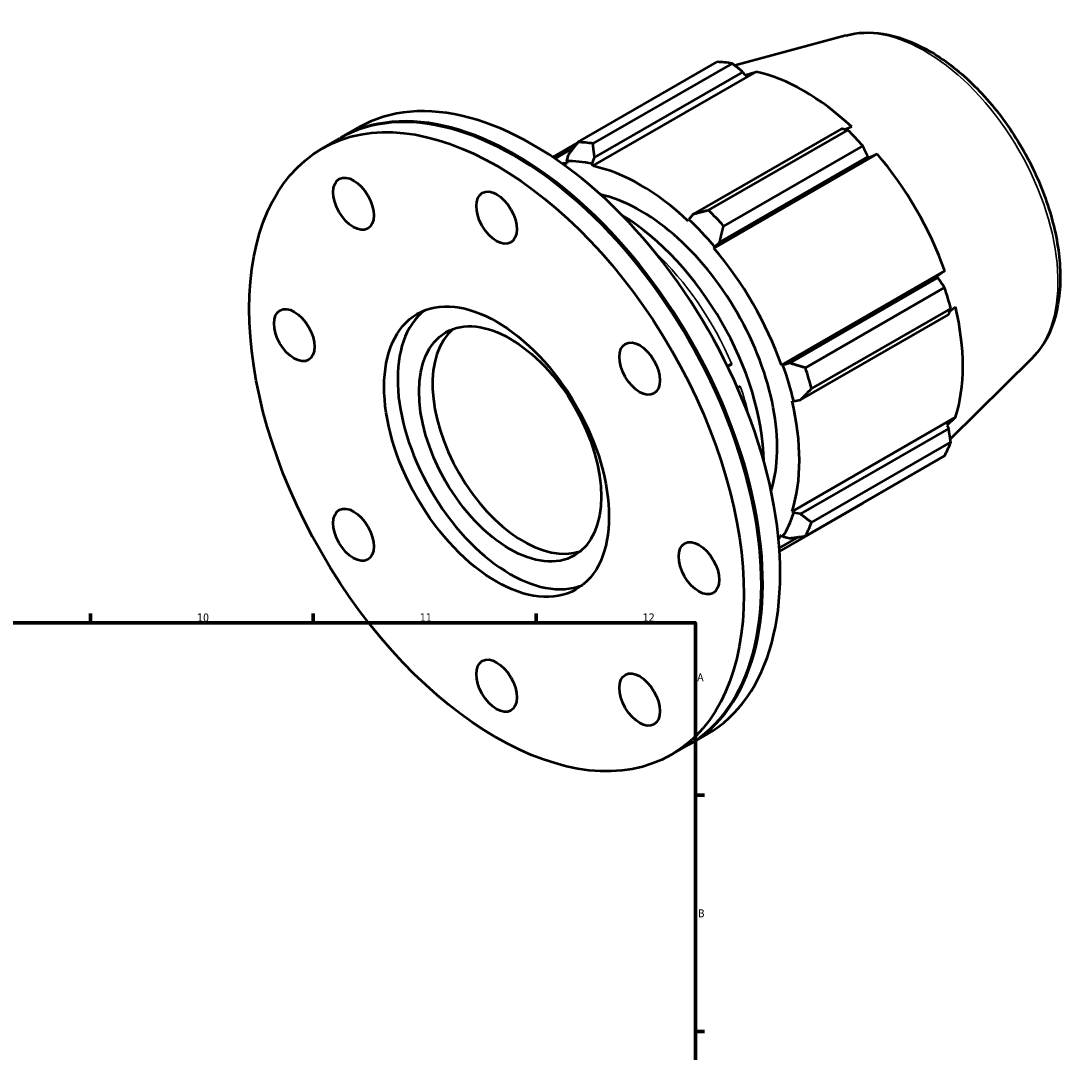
# Model space of a CAD drawing. Header units: millimetres. Extents: x -123 to 939, y -110 to 792.
# Tile 6 of 6: x 609 to 939, y 439 to 763. Entities that reach past the tile are written whole.
import ezdxf

# ---------------------------------------------------------------- set-up
doc = ezdxf.new("R2010")
doc.units = ezdxf.units.MM
for name, color, linetype, lineweight in [('Border (ISO)', 7, 'Continuous', 70), ('Visible (ISO)', 7, 'Continuous', 50), ('Visible Narrow (ISO)', 7, 'Continuous', 35)]:
    doc.layers.add(name, color=color, linetype=linetype, lineweight=lineweight)
doc.styles.add('Note Text (ISO)', font='tahoma.ttf')

# ---------------------------------------------------------------- blocks, each defined once
blk = doc.blocks.new('Borders Default Border')
at = {"layer": 'Border (ISO)'}
for p, q in [((630.75, 574), (630.75, 576.9)), ((700.83, 574), (700.83, 576.9)), ((770.92, 574), (770.92, 576.9)), ((821, 519.75), (823.9, 519.75)), ((821, 445.5), (823.9, 445.5))]:
    blk.add_line(p, q, dxfattribs=at)
at = {"layer": 'Border (ISO)', "flags": 128}
blk.add_lwpolyline([(20, 20), (20, 574), (821, 574), (821, 20), (20, 20)], dxfattribs=at)
at = {"layer": 'Border (ISO)', "color": 232, "true_color": 0xca0064, "char_height": 2.5, "attachment_point": 7, "style": 'Note Text (ISO)'}
for s, insert in [('10', (664.29, 574.35)), ('11', (734.37, 574.4)), ('12', (804.46, 574.4)), ('A', (821.59, 555.62)), ('B', (821.89, 481.38))]:
    blk.add_mtext(s, dxfattribs=dict(at, insert=insert))

msp = doc.modelspace()

# ---------------------------------------------------------------- linework, layer by layer
at = {"layer": 'Visible (ISO)'}
for p, q in [((868.3818, 758.652), (833.4363, 749.1745)), ((784.0925, 725.0894), (827.8917, 750.3117)), ((832.5832, 749.8568), (788.784, 724.6346)), ((788.7276, 717.6), (840.1184, 747.194)), ((789.3176, 720.2759), (835.9648, 747.1382)), ((835.9648, 747.1382), (836.5242, 746.1647)), ((836.5242, 746.1647), (840.1184, 747.194)), ((870.1759, 729.885), (868.1335, 729.0597)), ((709.5217, 726.5049), (715.0254, 729.6742)), ((866.9919, 729.2709), (820.3447, 702.4085)), ((825.1775, 703.677), (868.9766, 728.8992)), ((703.5938, 723.0912), (709.0974, 726.2606)), ((783.9319, 724.8821), (776.1517, 720.4018)), ((776.8723, 719.9159), (782.6794, 723.26)), ((873.6681, 723.9508), (829.869, 698.7285)), ((764.5031, 720.57), (764.2918, 720.6927)), ((781.0093, 721.0814), (780.4308, 719.0744)), ((788.566, 718.2856), (789.3176, 720.2759)), ((826.8337, 691.8016), (878.2246, 721.3956)), ((828.653, 693.6452), (875.3002, 720.5076)), ((875.1779, 719.9956), (878.2246, 721.3956)), ((875.3002, 720.5076), (875.1779, 719.9956)), ((780.4308, 719.0744), (780.6789, 718.3804)), ((788.7276, 717.6), (788.566, 718.2856)), ((818.9467, 700.7905), (818.7851, 700.291)), ((820.3447, 702.4085), (818.9467, 700.7905)), ((827.0819, 692.2098), (828.653, 693.6452)), ((826.8337, 691.8016), (827.0819, 692.2098)), ((848.0876, 654.9888), (899.4784, 684.5828)), ((899.4784, 684.5828), (896.7371, 682.654)), ((897.2397, 682.5073), (850.5925, 655.6449)), ((896.7371, 682.654), (897.2397, 682.5073)), ((855.603, 654.1559), (899.4022, 679.3781)), ((854.0339, 644.0573), (900.6811, 670.9196)), ((901.3455, 672.8348), (857.5463, 647.6126)), ((901.0568, 671.995), (902.8123, 673.3572)), ((832.4474, 655.3305), (831.1362, 654.5755)), ((848.5643, 655.0012), (848.0876, 654.9888)), ((850.5925, 655.6449), (848.5643, 655.0012)), ((926.8503, 657.1199), (901.1966, 631.7352)), ((835.1253, 648.4014), (834.2347, 647.8886)), ((851.934, 643.6549), (854.0339, 644.0573)), ((851.4215, 643.7632), (851.934, 643.6549)), ((851.4215, 609.0111), (902.8123, 638.6051)), ((902.8123, 638.6051), (900.1189, 636.0157)), ((900.6811, 635.0465), (854.0339, 608.1841)), ((900.1189, 636.0157), (900.6811, 635.0465)), ((857.5463, 605.5349), (901.3455, 630.7572)), ((899.4022, 626.452), (855.603, 601.2297)), ((847.4811, 596.4378), (873.6681, 611.5179)), ((851.934, 608.5291), (851.4215, 609.0111)), ((854.0339, 608.1841), (851.934, 608.5291)), ((848.0876, 601.6252), (848.5643, 601.0638)), ((848.5643, 601.0638), (850.5925, 600.56)), ((847.4155, 597.4157), (853.5557, 600.9516)), ((841.7727, 586.3892), (841.7727, 586.1449)), ((819.3088, 535.8565), (824.8124, 539.0259)), ((813.3809, 532.4429), (818.8845, 535.6122))]:
    msp.add_line(p, q, dxfattribs=at)
for centre, major_axis, start_param, end_param in [((850.7799, 680.9148), (-37.9264, 65.8603), 5.84515614, 5.93968373), ((769.9189, 634.35), (-54.8935, 95.3242), 3.14159265, 6.28318531), ((855.1471, 683.4297), (35.2716, -61.2501), 2.05269558, 2.66356082), ((763.991, 630.9364), (-54.8935, 95.3242), 3.14159265, 6.28318531), ((764.4153, 631.1807), (-54.8935, 95.3242), 3.13774313, 6.28703483), ((850.7799, 680.9148), (37.9264, -65.8603), 1.91816532, 2.01269291), ((806.9807, 655.6925), (-37.9264, 65.8603), 5.84515614, 5.93968373), ((764.2031, 631.0585), (54.7438, -95.0642), 0.78733187, 2.35426078), ((855.1471, 683.4297), (35.2716, -61.2501), 1.26729742, 1.87816265), ((803.7563, 653.8357), (-35.2716, 61.2501), 5.9796864, 6.01369293), ((803.7563, 653.8357), (-35.6509, 61.9087), 5.80515347, 5.9796864), ((803.7563, 653.8357), (-35.2716, 61.2501), 5.19428823, 5.80515347), ((803.7563, 653.8357), (30.3412, -52.6883), 0.48664789, 2.65494477), ((806.9807, 655.6925), (-37.9264, 65.8603), 5.05975798, 5.15428557), ((796.8974, 649.8859), (32.2375, -55.9813), 0.80734775, 2.3342449), ((803.7563, 653.8357), (35.6509, -61.9087), 1.87816265, 2.05269558), ((803.7563, 653.8357), (-35.2716, 61.2501), 4.40889007, 5.01975531), ((850.7799, 680.9148), (37.9264, -65.8603), 1.13276716, 1.22729475), ((762.73, 630.2102), (24.9516, -43.3292), 3.22638343, 6.19839454), ((855.1471, 683.4297), (35.2716, -61.2501), 0.48189925, 1.09276449), ((766.9726, 632.6534), (20.2108, -35.0966), 3.24633867, 6.17843929), ((803.7563, 653.8357), (35.6509, -61.9087), 1.09276449, 1.26729742), ((806.9807, 655.6925), (-37.9264, 65.8603), 4.27435981, 4.3688874), ((803.7563, 653.8357), (-35.2716, 61.2501), 3.62349191, 4.23435714), ((850.7799, 680.9148), (37.9264, -65.8603), 0.34736899, 0.44189659), ((803.7563, 653.8357), (35.6509, -61.9087), 0.30736633, 0.48189925), ((806.9807, 655.6925), (37.9264, -65.8603), 0.34736899, 0.44189659), ((803.7563, 653.8357), (35.2716, -61.2501), 0.26949238, 0.30736633)]:
    msp.add_ellipse(centre, major_axis=major_axis, ratio=0.57809312, start_param=start_param, end_param=end_param, dxfattribs=at)
for centre, major_axis in [((758.4873, 627.767), (54.8935, -95.3242)), ((713.4873, 705.7092), (4.4913, -7.7993)), ((758.4873, 701.3463), (4.4913, -7.7993)), ((758.4873, 627.767), (24.9516, -43.3292)), ((694.8477, 664.4147), (4.4913, -7.7993)), ((762.73, 630.2102), (20.2108, -35.0966)), ((803.4873, 653.8817), (4.4913, -7.7993)), ((713.4873, 601.6524), (4.4913, -7.7993)), ((822.127, 591.1194), (4.4913, -7.7993)), ((758.4873, 554.1878), (4.4913, -7.7993)), ((803.4873, 549.8249), (4.4913, -7.7993))]:
    msp.add_ellipse(centre, major_axis=major_axis, ratio=0.57809312, dxfattribs=at)
for points, knots in [([(868.3818, 758.652), (872.0584, 759.6492), (876.0229, 759.7798), (884.5152, 758.4252), (889.0694, 756.7734), (898.2379, 751.7897), (902.8491, 748.3793), (911.5331, 740.2228), (915.6049, 735.4789), (922.822, 725.1572), (925.9705, 719.5858), (931.0589, 708.1361), (932.9981, 702.2602), (935.4588, 690.7288), (935.9739, 685.0762), (935.4306, 674.5373), (934.3728, 669.6441), (931.0585, 662.2292), (929.1762, 659.4214), (926.8503, 657.1199)], [5.65088645, 5.65088645, 5.65088645, 5.65088645, 5.93753234, 5.93753234, 6.25525261, 6.25525261, 6.58770365, 6.58770365, 6.91953965, 6.91953965, 7.24961921, 7.24961921, 7.57978479, 7.57978479, 7.9117999, 7.9117999, 8.24392613, 8.24392613, 8.49014791, 8.49014791, 8.49014791, 8.49014791]), ([(832.4474, 655.3305), (832.2904, 655.2401), (832.0738, 655.1308), (831.6794, 654.9542), (831.4319, 654.8556), (831.1721, 654.7644), (831.1175, 654.746), (831.0621, 654.728)], [0, 0, 0, 0, 0.066608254, 0.066608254, 0.133271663, 0.133271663, 0.15015175, 0.15015175, 0.15015175, 0.15015175])]:
    msp.add_open_spline(points, degree=3, knots=knots, dxfattribs=at)
for points, weights in [([(835.9648, 747.1382), (834.3153, 748.4737), (832.5832, 749.8568)], [1.00036028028, 1.00058861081, 1]), ([(868.9766, 728.8992), (867.9709, 729.0928), (866.9919, 729.2709)], [1, 1.00058861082, 1.00036028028]), ([(784.0925, 725.0894), (782.4984, 723.0324), (781.0093, 721.0814)], [1.01554828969, 1.01107335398, 1.00579640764]), ([(789.3176, 720.2759), (789.0352, 722.3986), (788.784, 724.6346)], [1.00579640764, 1.01107335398, 1.01554828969]), ([(875.3002, 720.5076), (874.5077, 722.198), (873.6681, 723.9508)], [1.00036028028, 1.00058861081, 1]), ([(825.1775, 703.677), (822.6907, 703.0177), (820.3447, 702.4085)], [1.01554828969, 1.01107335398, 1.00579640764]), ([(828.653, 693.6452), (829.2275, 696.1229), (829.869, 698.7285)], [1.00579640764, 1.01107335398, 1.01554828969]), ([(899.4022, 679.3781), (898.3057, 680.9786), (897.2397, 682.5073)], [1, 1.00058861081, 1.00036028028]), ([(900.6811, 670.9196), (901.0134, 671.8616), (901.3455, 672.8348)], [1.00036028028, 1.00058861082, 1]), ([(855.603, 654.1559), (853.0256, 654.9035), (850.5925, 655.6449)], [1.01554828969, 1.01107335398, 1.00579640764]), ([(854.0339, 644.0573), (855.7332, 645.7865), (857.5463, 647.6126)], [1.00579640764, 1.01107335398, 1.01554828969]), ([(901.3455, 630.7572), (901.0134, 632.9495), (900.6811, 635.0465)], [1, 1.00058861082, 1.00036028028]), ([(873.6681, 611.5179), (873.7105, 611.5998), (873.7527, 611.6815)], [1, 1.00002968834, 1.0000572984]), ([(857.5463, 605.5349), (855.7332, 606.8744), (854.0339, 608.1841)], [1.01554828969, 1.01107335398, 1.00579640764]), ([(850.5925, 600.56), (853.0256, 600.8759), (855.603, 601.2297)], [1.00579640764, 1.01107335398, 1.01554828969])]:
    msp.add_rational_spline(points, weights, degree=2, dxfattribs=at)
at = {"layer": 'Visible Narrow (ISO)'}
for centre, major_axis, start_param, end_param in [((893.1456, 705.3116), (-29.5715, 51.3517), 3.29275825, 6.13201971), ((794.2508, 648.3618), (-32.2375, 55.9813), 4.509413, 5.19180208), ((794.2508, 648.3618), (-32.2375, 55.9813), 4.23297588, 4.39169776)]:
    msp.add_ellipse(centre, major_axis=major_axis, ratio=0.57809312, start_param=start_param, end_param=end_param, dxfattribs=at)

# ---------------------------------------------------------------- block references
msp.add_blockref('Borders Default Border', (0, 0))

doc.saveas('drawing.dxf')
